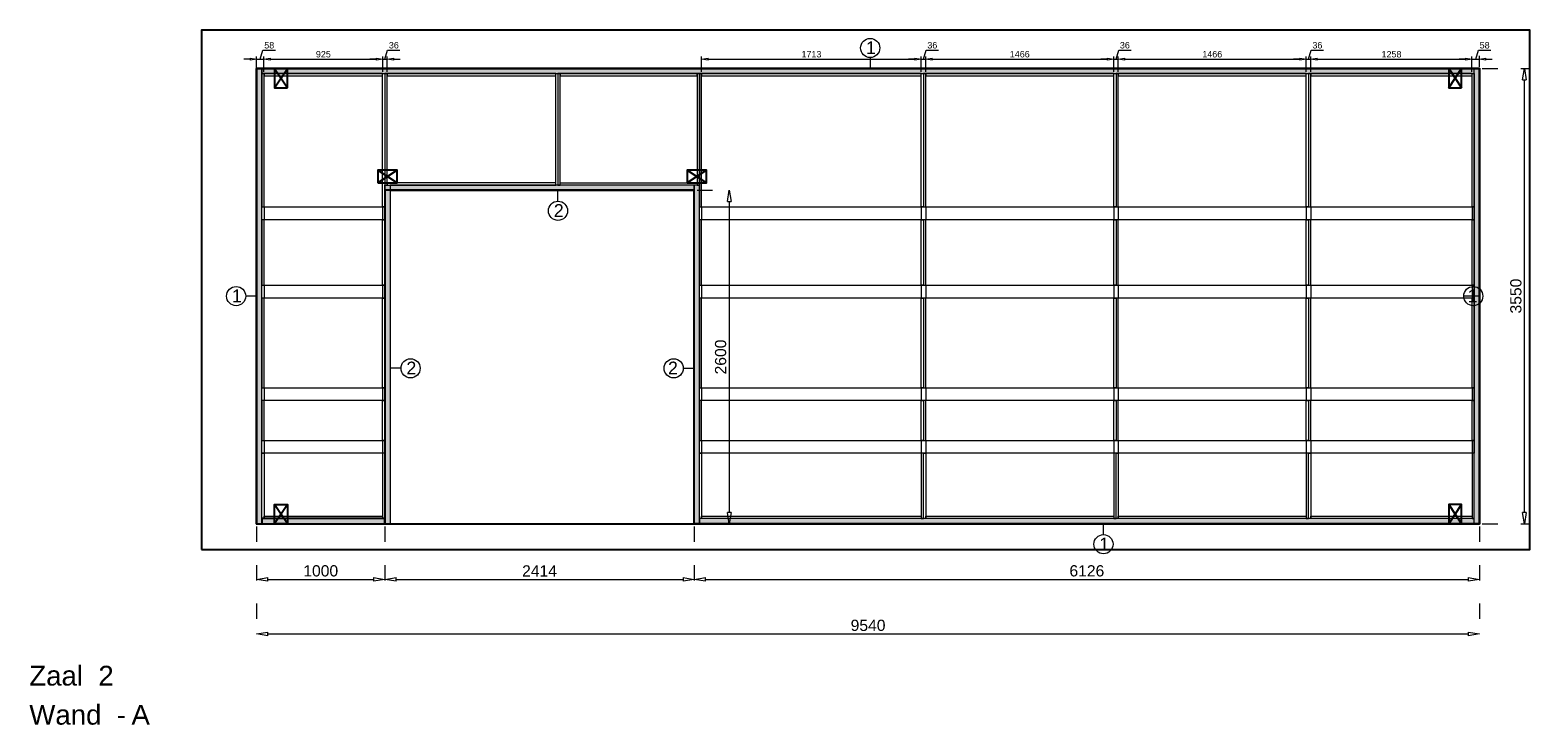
# Model space of a CAD drawing. Header units: millimetres. Extents: x 0 to 331873, y -101826 to 236919.
# Tile 29 of 57: x 103990 to 115692, y 49330 to 54749. Entities that reach past the tile are written whole.
import ezdxf

# ---------------------------------------------------------------- set-up
doc = ezdxf.new("R2010")
doc.units = ezdxf.units.MM
doc.header["$LTSCALE"] = 10
doc.linetypes.add('ACAD_ISO03W100', pattern=[30, 12, -18])
doc.linetypes.add('HIDDEN2', pattern=[0.1875, 0.125, -0.0625])
for name, color, linetype in [('$ dim', 1, 'Continuous'), ('$ symbolen', 8, 'Continuous'), ('40-h', 221, 'Continuous'), ('^ Bwkundig-bestaand', 250, 'Continuous'), ('DIM-DIM', 7, 'Continuous')]:
    doc.layers.add(name, color=color, linetype=linetype)
for name, color, linetype, lineweight in [('25-Staal-B', 150, 'Continuous', 25), ('40x120', 6, 'Continuous', 0), ('^ 0-Hout', 86, 'Continuous', 0), ('^ 0-Staal', 50, 'Continuous', 0), ('^ 0-Staal-txt', 7, 'Continuous', 0), ('s-horizontaal', 122, 'Continuous', 0)]:
    doc.layers.add(name, color=color, linetype=linetype, lineweight=lineweight)
doc.layers.add('omtrekwand', color=3, linetype='Continuous', plot=False)
doc.layers.get('$ dim').off()
doc.styles.add('Arial', font='arial.ttf')
doc.styles.get("Standard").update_dxf_attribs({"font": 'arial.ttf'})
doc.dimstyles.new('dim-08', dxfattribs={"dimscale": 20, "dimtxt": 2.5, "dimasz": 2.5, "dimexe": 1.25, "dimexo": 0.625, "dimtad": 1, "dimdec": 0, "dimtxsty": 'Arial', "dimblk": 'CLOSEDBLANK', "dimcen": 3, "dimclrd": 252, "dimclre": 252, "dimclrt": 7, "dimadec": 0, "dimazin": 0, "dimtfac": 1, "dimtdec": 0, "dimtmove": 0, "dimatfit": 3, "dimldrblk": 'CLOSEDBLANK', "dimfxl": 10, "dimfxlon": 1, "dimlwd": 0, "dimlwe": 0, "dimarcsym": 0})
doc.dimstyles.new('dim-11', dxfattribs={"dimscale": 35, "dimtxt": 2.5, "dimasz": 2.5, "dimexe": 1.25, "dimexo": 0.625, "dimtad": 1, "dimdec": 0, "dimtxsty": 'Arial', "dimblk": 'CLOSEDBLANK', "dimcen": 3, "dimclrd": 252, "dimclre": 252, "dimclrt": 7, "dimadec": 0, "dimazin": 0, "dimtfac": 1, "dimtdec": 0, "dimtmove": 0, "dimatfit": 3, "dimldrblk": 'CLOSEDBLANK', "dimfxl": 1, "dimlwd": 0, "dimlwe": 0, "dimarcsym": 0})

# ---------------------------------------------------------------- blocks, each defined once
blk = doc.blocks.new('_ClosedBlank')
at = {"color": 0, "linetype": 'ByBlock', "lineweight": -2}
for p, q in [((-1, 0.17), (0, 0)), ((-1, 0.17), (-1, -0.17)), ((0, 0), (-1, -0.17))]:
    blk.add_line(p, q, dxfattribs=at)
blk = doc.blocks.new('*D1038')
at = {"layer": 'Defpoints', "color": 0, "transparency": 16777216}
for p in [(134439, -42849), (135439, -42849), (135439, -43283)]:
    blk.add_point(p, dxfattribs=at)
at = {"layer": 'DIM-DIM', "color": 252, "linetype": 'ACAD_ISO03W100', "lineweight": 0, "transparency": 16777216}
for p, q in [((134439, -42871), (134439, -43327)), ((135439, -42871), (135439, -43327))]:
    blk.add_line(p, q, dxfattribs=at)
at = {"layer": 'DIM-DIM', "color": 252, "lineweight": 0, "transparency": 16777216}
blk.add_line((134526, -43283), (135351, -43283), dxfattribs=at)
at = {"layer": 'DIM-DIM', "color": 252, "lineweight": 0, "transparency": 16777216, "xscale": 87.5, "yscale": 87.5, "zscale": 87.5, "rotation": 180}
blk.add_blockref('_ClosedBlank', (134439, -43283), dxfattribs=at)
at = {"layer": 'DIM-DIM', "color": 252, "lineweight": 0, "transparency": 16777216, "xscale": 87.5, "yscale": 87.5, "zscale": 87.5}
blk.add_blockref('_ClosedBlank', (135439, -43283), dxfattribs=at)
at = {"layer": 'DIM-DIM', "color": 7, "transparency": 16777216, "insert": (134939, -43217), "char_height": 87.5, "attachment_point": 5, "style": 'Arial'}
blk.add_mtext('1000', dxfattribs=at)
blk = doc.blocks.new('*D1133')
at = {"layer": 'Defpoints', "color": 0, "transparency": 16777216}
for p in [(135439, -42849), (137853, -42849), (137853, -43283)]:
    blk.add_point(p, dxfattribs=at)
at = {"layer": 'DIM-DIM', "color": 252, "linetype": 'ACAD_ISO03W100', "lineweight": 0, "transparency": 16777216}
for p, q in [((135439, -42871), (135439, -43327)), ((137853, -42871), (137853, -43327))]:
    blk.add_line(p, q, dxfattribs=at)
at = {"layer": 'DIM-DIM', "color": 252, "lineweight": 0, "transparency": 16777216}
blk.add_line((135526, -43283), (137765, -43283), dxfattribs=at)
at = {"layer": 'DIM-DIM', "color": 252, "lineweight": 0, "transparency": 16777216, "xscale": 87.5, "yscale": 87.5, "zscale": 87.5, "rotation": 180}
blk.add_blockref('_ClosedBlank', (135439, -43283), dxfattribs=at)
at = {"layer": 'DIM-DIM', "color": 252, "lineweight": 0, "transparency": 16777216, "xscale": 87.5, "yscale": 87.5, "zscale": 87.5}
blk.add_blockref('_ClosedBlank', (137853, -43283), dxfattribs=at)
at = {"layer": 'DIM-DIM', "color": 7, "transparency": 16777216, "insert": (136646, -43217), "char_height": 87.5, "attachment_point": 5, "style": 'Arial'}
blk.add_mtext('2414', dxfattribs=at)
blk = doc.blocks.new('*D1134')
at = {"layer": 'Defpoints', "color": 0, "transparency": 16777216}
for p in [(137853, -42849), (143979, -42849), (143979, -43283)]:
    blk.add_point(p, dxfattribs=at)
at = {"layer": 'DIM-DIM', "color": 252, "linetype": 'ACAD_ISO03W100', "lineweight": 0, "transparency": 16777216}
for p, q in [((137853, -42871), (137853, -43327)), ((143979, -42871), (143979, -43327))]:
    blk.add_line(p, q, dxfattribs=at)
at = {"layer": 'DIM-DIM', "color": 252, "lineweight": 0, "transparency": 16777216}
blk.add_line((137940, -43283), (143891, -43283), dxfattribs=at)
at = {"layer": 'DIM-DIM', "color": 252, "lineweight": 0, "transparency": 16777216, "xscale": 87.5, "yscale": 87.5, "zscale": 87.5, "rotation": 180}
blk.add_blockref('_ClosedBlank', (137853, -43283), dxfattribs=at)
at = {"layer": 'DIM-DIM', "color": 252, "lineweight": 0, "transparency": 16777216, "xscale": 87.5, "yscale": 87.5, "zscale": 87.5}
blk.add_blockref('_ClosedBlank', (143979, -43283), dxfattribs=at)
at = {"layer": 'DIM-DIM', "color": 7, "transparency": 16777216, "insert": (140916, -43217), "char_height": 87.5, "attachment_point": 5, "style": 'Arial'}
blk.add_mtext('6126', dxfattribs=at)
blk = doc.blocks.new('*D1135')
at = {"layer": 'Defpoints', "color": 0, "transparency": 16777216}
for p in [(143979, -39299), (144329, -39299), (143979, -42849)]:
    blk.add_point(p, dxfattribs=at)
at = {"layer": 'DIM-DIM', "color": 252, "linetype": 'ACAD_ISO03W100', "lineweight": 0, "transparency": 16777216}
for p, q in [((144001, -39299), (144373, -39299)), ((144001, -42849), (144373, -42849))]:
    blk.add_line(p, q, dxfattribs=at)
at = {"layer": 'DIM-DIM', "color": 252, "lineweight": 0, "transparency": 16777216}
blk.add_line((144329, -42762), (144329, -39387), dxfattribs=at)
at = {"layer": 'DIM-DIM', "color": 252, "lineweight": 0, "transparency": 16777216, "xscale": 87.5, "yscale": 87.5, "zscale": 87.5}
for p, rotation in [((144329, -39299), 90), ((144329, -42849), 270)]:
    blk.add_blockref('_ClosedBlank', p, dxfattribs=dict(at, rotation=rotation))
at = {"layer": 'DIM-DIM', "color": 7, "transparency": 16777216, "insert": (144263, -41074), "char_height": 87.5, "attachment_point": 5, "rotation": 90, "style": 'Arial'}
blk.add_mtext('3550', dxfattribs=at)
blk = doc.blocks.new('*D1136')
at = {"layer": 'Defpoints', "color": 0, "transparency": 16777216}
for p in [(134439, -42849), (143979, -42849), (143979, -43709)]:
    blk.add_point(p, dxfattribs=at)
at = {"layer": 'DIM-DIM', "color": 252, "linetype": 'ACAD_ISO03W100', "lineweight": 0, "transparency": 16777216}
for p, q in [((134439, -42871), (134439, -43753)), ((143979, -42871), (143979, -43753))]:
    blk.add_line(p, q, dxfattribs=at)
at = {"layer": 'DIM-DIM', "color": 252, "lineweight": 0, "transparency": 16777216}
blk.add_line((134526, -43709), (143891, -43709), dxfattribs=at)
at = {"layer": 'DIM-DIM', "color": 252, "lineweight": 0, "transparency": 16777216, "xscale": 87.5, "yscale": 87.5, "zscale": 87.5, "rotation": 180}
blk.add_blockref('_ClosedBlank', (134439, -43709), dxfattribs=at)
at = {"layer": 'DIM-DIM', "color": 252, "lineweight": 0, "transparency": 16777216, "xscale": 87.5, "yscale": 87.5, "zscale": 87.5}
blk.add_blockref('_ClosedBlank', (143979, -43709), dxfattribs=at)
at = {"layer": 'DIM-DIM', "color": 7, "transparency": 16777216, "insert": (139209, -43642), "char_height": 87.5, "attachment_point": 5, "style": 'Arial'}
blk.add_mtext('9540', dxfattribs=at)
blk = doc.blocks.new('*D1258')
at = {"layer": 'Defpoints', "color": 0, "transparency": 16777216}
for p in [(137853, -40249), (137853, -42849), (138126, -42849)]:
    blk.add_point(p, dxfattribs=at)
at = {"layer": 'DIM-DIM', "color": 252, "linetype": 'ACAD_ISO03W100', "lineweight": 0, "transparency": 16777216}
for p, q in [((137875, -40249), (138169, -40249)), ((137875, -42849), (138169, -42849))]:
    blk.add_line(p, q, dxfattribs=at)
at = {"layer": 'DIM-DIM', "color": 252, "lineweight": 0, "transparency": 16777216}
blk.add_line((138126, -40337), (138126, -42762), dxfattribs=at)
at = {"layer": 'DIM-DIM', "color": 252, "lineweight": 0, "transparency": 16777216, "xscale": 87.5, "yscale": 87.5, "zscale": 87.5}
for p, rotation in [((138126, -40249), 90), ((138126, -42849), 270)]:
    blk.add_blockref('_ClosedBlank', p, dxfattribs=dict(at, rotation=rotation))
at = {"layer": 'DIM-DIM', "color": 7, "transparency": 16777216, "insert": (138059, -41549), "char_height": 87.5, "attachment_point": 5, "rotation": 90, "style": 'Arial'}
blk.add_mtext('2600', dxfattribs=at)
blk = doc.blocks.new('kabeldoorvoer')
at = {"layer": '$ symbolen'}
blk.add_lwpolyline([(-150, 0), (0, 0), (0, 100), (-150, 100)], close=True, dxfattribs=at)
blk.add_lwpolyline([(-150, 100), (0, 0), (0, 100), (-150, 0)], dxfattribs=at)
blk = doc.blocks.new('staal_02_rechts')
at = {"layer": '^ 0-Staal'}
blk.add_lwpolyline([(82, 0), (0, 0)], dxfattribs=at)
blk.add_circle((157, 0), 74.7, dxfattribs=at)
at = {"layer": '^ 0-Staal', "insert": (124, 52), "char_height": 100, "attachment_point": 1}
blk.add_mtext_dynamic_manual_height_columns('2', width=136.03, gutter_width=12.5, heights=[0], dxfattribs=at)
blk = doc.blocks.new('staal_02_links')
at = {"layer": '^ 0-Staal'}
blk.add_lwpolyline([(-82, 0), (0, 0)], dxfattribs=at)
blk.add_circle((-157, 0), 74.7, dxfattribs=at)
at = {"layer": '^ 0-Staal', "insert": (-124, 52), "char_height": 100, "attachment_point": 3}
blk.add_mtext_dynamic_manual_height_columns('2', width=136.03, gutter_width=12.5, heights=[0], dxfattribs=at)
blk = doc.blocks.new('staal_02_onder')
at = {"layer": '^ 0-Staal'}
blk.add_lwpolyline([(0, -82), (0, 0)], dxfattribs=at)
blk.add_circle((0, -157), 74.7, dxfattribs=at)
at = {"layer": '^ 0-Staal', "insert": (-33, -105), "char_height": 100, "attachment_point": 1}
blk.add_mtext_dynamic_manual_height_columns('2', width=136.03, gutter_width=12.5, heights=[0], dxfattribs=at)
blk = doc.blocks.new('staal_01')
at = {"layer": '^ 0-Staal'}
blk.add_lwpolyline([(0, 82), (0, 0)], dxfattribs=at)
blk.add_circle((0, 157), 74.7, dxfattribs=at)
at = {"layer": '^ 0-Staal', "insert": (-33, 209), "char_height": 100, "attachment_point": 1}
blk.add_mtext_dynamic_manual_height_columns('1', width=136.03, gutter_width=12.5, heights=[0], dxfattribs=at)
blk = doc.blocks.new('staal_01_onder')
at = {"layer": '^ 0-Staal'}
blk.add_lwpolyline([(157857, 52616), (157857, 52699)], dxfattribs=at)
blk.add_circle((157857, 52542), 74.7, dxfattribs=at)
at = {"layer": '^ 0-Staal', "insert": (157824, 52593), "char_height": 100, "attachment_point": 1}
blk.add_mtext_dynamic_manual_height_columns('1', width=136.03, gutter_width=12.5, heights=[0], dxfattribs=at)
blk = doc.blocks.new('*D1400')
at = {"layer": '^ 0-Hout', "color": 252, "linetype": 'ACAD_ISO03W100', "lineweight": 0, "transparency": 16777216}
for p, q in [((105815, 54422), (105815, 54547)), ((106741, 54422), (106741, 54547))]:
    blk.add_line(p, q, dxfattribs=at)
at = {"layer": '^ 0-Hout', "color": 252, "lineweight": 0, "transparency": 16777216}
blk.add_line((105865, 54522), (106691, 54522), dxfattribs=at)
at = {"layer": 'Defpoints', "color": 0, "transparency": 16777216}
for p in [(106741, 54522), (105815, 54409), (106741, 54409)]:
    blk.add_point(p, dxfattribs=at)
at = {"layer": '^ 0-Hout', "color": 252, "lineweight": 0, "transparency": 16777216, "xscale": 50, "yscale": 50, "zscale": 50, "rotation": 180}
blk.add_blockref('_ClosedBlank', (105815, 54522), dxfattribs=at)
at = {"layer": '^ 0-Hout', "color": 252, "lineweight": 0, "transparency": 16777216, "xscale": 50, "yscale": 50, "zscale": 50}
blk.add_blockref('_ClosedBlank', (106741, 54522), dxfattribs=at)
at = {"layer": '^ 0-Hout', "color": 7, "transparency": 16777216, "insert": (106278, 54560), "char_height": 50, "attachment_point": 5, "style": 'Arial'}
blk.add_mtext('925', dxfattribs=at)
blk = doc.blocks.new('*D1401')
at = {"layer": '^ 0-Hout', "color": 252, "linetype": 'ACAD_ISO03W100', "lineweight": 0, "transparency": 16777216}
for p, q in [((106741, 54422), (106741, 54547)), ((106777, 54422), (106777, 54547))]:
    blk.add_line(p, q, dxfattribs=at)
at = {"layer": '^ 0-Hout', "color": 252, "lineweight": 0, "transparency": 16777216}
for p, q in [((106759, 54522), (106779, 54591)), ((106779, 54591), (106876, 54591)), ((106691, 54522), (106641, 54522)), ((106741, 54522), (106777, 54522)), ((106741, 54522), (106777, 54522)), ((106827, 54522), (106877, 54522))]:
    blk.add_line(p, q, dxfattribs=at)
at = {"layer": 'Defpoints', "color": 0, "transparency": 16777216}
for p in [(106777, 54522), (106741, 54409), (106777, 54409)]:
    blk.add_point(p, dxfattribs=at)
at = {"layer": '^ 0-Hout', "color": 252, "lineweight": 0, "transparency": 16777216, "xscale": 50, "yscale": 50, "zscale": 50}
blk.add_blockref('_ClosedBlank', (106741, 54522), dxfattribs=at)
at = {"layer": '^ 0-Hout', "color": 252, "lineweight": 0, "transparency": 16777216, "xscale": 50, "yscale": 50, "zscale": 50, "rotation": 180}
blk.add_blockref('_ClosedBlank', (106777, 54522), dxfattribs=at)
at = {"layer": '^ 0-Hout', "color": 7, "transparency": 16777216, "insert": (106828, 54630), "char_height": 50, "attachment_point": 5, "style": 'Arial'}
blk.add_mtext('36', dxfattribs=at)
blk = doc.blocks.new('*D1402')
at = {"layer": '^ 0-Hout', "color": 252, "linetype": 'ACAD_ISO03W100', "lineweight": 0, "transparency": 16777216}
for p, q in [((112444, 54422), (112444, 54547)), ((112480, 54422), (112480, 54547))]:
    blk.add_line(p, q, dxfattribs=at)
at = {"layer": '^ 0-Hout', "color": 252, "lineweight": 0, "transparency": 16777216}
for p, q in [((112462, 54522), (112483, 54591)), ((112483, 54591), (112579, 54591)), ((112394, 54522), (112344, 54522)), ((112444, 54522), (112480, 54522)), ((112444, 54522), (112480, 54522)), ((112530, 54522), (112580, 54522))]:
    blk.add_line(p, q, dxfattribs=at)
at = {"layer": 'Defpoints', "color": 0, "transparency": 16777216}
for p in [(112480, 54522), (112444, 54409), (112480, 54409)]:
    blk.add_point(p, dxfattribs=at)
at = {"layer": '^ 0-Hout', "color": 252, "lineweight": 0, "transparency": 16777216, "xscale": 50, "yscale": 50, "zscale": 50}
blk.add_blockref('_ClosedBlank', (112444, 54522), dxfattribs=at)
at = {"layer": '^ 0-Hout', "color": 252, "lineweight": 0, "transparency": 16777216, "xscale": 50, "yscale": 50, "zscale": 50, "rotation": 180}
blk.add_blockref('_ClosedBlank', (112480, 54522), dxfattribs=at)
at = {"layer": '^ 0-Hout', "color": 7, "transparency": 16777216, "insert": (112531, 54630), "char_height": 50, "attachment_point": 5, "style": 'Arial'}
blk.add_mtext('36', dxfattribs=at)
blk = doc.blocks.new('*D1403')
at = {"layer": '^ 0-Hout', "color": 252, "linetype": 'ACAD_ISO03W100', "lineweight": 0, "transparency": 16777216}
for p, q in [((113982, 54422), (113982, 54547)), ((115239, 54422), (115239, 54547))]:
    blk.add_line(p, q, dxfattribs=at)
at = {"layer": '^ 0-Hout', "color": 252, "lineweight": 0, "transparency": 16777216}
blk.add_line((114032, 54522), (115189, 54522), dxfattribs=at)
at = {"layer": 'Defpoints', "color": 0, "transparency": 16777216}
for p in [(115239, 54522), (113982, 54409), (115239, 54409)]:
    blk.add_point(p, dxfattribs=at)
at = {"layer": '^ 0-Hout', "color": 252, "lineweight": 0, "transparency": 16777216, "xscale": 50, "yscale": 50, "zscale": 50, "rotation": 180}
blk.add_blockref('_ClosedBlank', (113982, 54522), dxfattribs=at)
at = {"layer": '^ 0-Hout', "color": 252, "lineweight": 0, "transparency": 16777216, "xscale": 50, "yscale": 50, "zscale": 50}
blk.add_blockref('_ClosedBlank', (115239, 54522), dxfattribs=at)
at = {"layer": '^ 0-Hout', "color": 7, "transparency": 16777216, "insert": (114611, 54560), "char_height": 50, "attachment_point": 5, "style": 'Arial'}
blk.add_mtext('1258', dxfattribs=at)
blk = doc.blocks.new('*D1410')
at = {"layer": '^ 0-Hout', "color": 252, "linetype": 'ACAD_ISO03W100', "lineweight": 0, "transparency": 16777216}
for p, q in [((115239, 54422), (115239, 54547)), ((115297, 54462), (115297, 54547))]:
    blk.add_line(p, q, dxfattribs=at)
at = {"layer": '^ 0-Hout', "color": 252, "lineweight": 0, "transparency": 16777216}
for p, q in [((115268, 54522), (115289, 54591)), ((115289, 54591), (115386, 54591)), ((115189, 54522), (115139, 54522)), ((115239, 54522), (115297, 54522)), ((115239, 54522), (115297, 54522)), ((115347, 54522), (115397, 54522))]:
    blk.add_line(p, q, dxfattribs=at)
at = {"layer": 'Defpoints', "color": 0, "transparency": 16777216}
for p in [(115297, 54522), (115297, 54449), (115239, 54409)]:
    blk.add_point(p, dxfattribs=at)
at = {"layer": '^ 0-Hout', "color": 252, "lineweight": 0, "transparency": 16777216, "xscale": 50, "yscale": 50, "zscale": 50}
blk.add_blockref('_ClosedBlank', (115239, 54522), dxfattribs=at)
at = {"layer": '^ 0-Hout', "color": 252, "lineweight": 0, "transparency": 16777216, "xscale": 50, "yscale": 50, "zscale": 50, "rotation": 180}
blk.add_blockref('_ClosedBlank', (115297, 54522), dxfattribs=at)
at = {"layer": '^ 0-Hout', "color": 7, "transparency": 16777216, "insert": (115338, 54630), "char_height": 50, "attachment_point": 5, "style": 'Arial'}
blk.add_mtext('58', dxfattribs=at)
blk = doc.blocks.new('*D1404')
at = {"layer": '^ 0-Hout', "color": 252, "linetype": 'ACAD_ISO03W100', "lineweight": 0, "transparency": 16777216}
for p, q in [((105757, 54422), (105757, 54547)), ((105815, 54422), (105815, 54547))]:
    blk.add_line(p, q, dxfattribs=at)
at = {"layer": '^ 0-Hout', "color": 252, "lineweight": 0, "transparency": 16777216}
for p, q in [((105786, 54522), (105807, 54591)), ((105807, 54591), (105904, 54591)), ((105707, 54522), (105657, 54522)), ((105757, 54522), (105815, 54522)), ((105757, 54522), (105815, 54522)), ((105865, 54522), (105915, 54522))]:
    blk.add_line(p, q, dxfattribs=at)
at = {"layer": 'Defpoints', "color": 0, "transparency": 16777216}
for p in [(105815, 54522), (105757, 54409), (105815, 54409)]:
    blk.add_point(p, dxfattribs=at)
at = {"layer": '^ 0-Hout', "color": 252, "lineweight": 0, "transparency": 16777216, "xscale": 50, "yscale": 50, "zscale": 50}
blk.add_blockref('_ClosedBlank', (105757, 54522), dxfattribs=at)
at = {"layer": '^ 0-Hout', "color": 252, "lineweight": 0, "transparency": 16777216, "xscale": 50, "yscale": 50, "zscale": 50, "rotation": 180}
blk.add_blockref('_ClosedBlank', (105815, 54522), dxfattribs=at)
at = {"layer": '^ 0-Hout', "color": 7, "transparency": 16777216, "insert": (105856, 54630), "char_height": 50, "attachment_point": 5, "style": 'Arial'}
blk.add_mtext('58', dxfattribs=at)
blk = doc.blocks.new('*D1405')
at = {"layer": '^ 0-Hout', "color": 252, "linetype": 'ACAD_ISO03W100', "lineweight": 0, "transparency": 16777216}
for p, q in [((113946, 54422), (113946, 54547)), ((113982, 54422), (113982, 54547))]:
    blk.add_line(p, q, dxfattribs=at)
at = {"layer": '^ 0-Hout', "color": 252, "lineweight": 0, "transparency": 16777216}
for p, q in [((113964, 54522), (113984, 54591)), ((113984, 54591), (114081, 54591)), ((113896, 54522), (113846, 54522)), ((113946, 54522), (113982, 54522)), ((113946, 54522), (113982, 54522)), ((114032, 54522), (114082, 54522))]:
    blk.add_line(p, q, dxfattribs=at)
at = {"layer": 'Defpoints', "color": 0, "transparency": 16777216}
for p in [(113982, 54522), (113946, 54409), (113982, 54409)]:
    blk.add_point(p, dxfattribs=at)
at = {"layer": '^ 0-Hout', "color": 252, "lineweight": 0, "transparency": 16777216, "xscale": 50, "yscale": 50, "zscale": 50}
blk.add_blockref('_ClosedBlank', (113946, 54522), dxfattribs=at)
at = {"layer": '^ 0-Hout', "color": 252, "lineweight": 0, "transparency": 16777216, "xscale": 50, "yscale": 50, "zscale": 50, "rotation": 180}
blk.add_blockref('_ClosedBlank', (113982, 54522), dxfattribs=at)
at = {"layer": '^ 0-Hout', "color": 7, "transparency": 16777216, "insert": (114033, 54630), "char_height": 50, "attachment_point": 5, "style": 'Arial'}
blk.add_mtext('36', dxfattribs=at)
blk = doc.blocks.new('*D1406')
at = {"layer": '^ 0-Hout', "color": 252, "linetype": 'ACAD_ISO03W100', "lineweight": 0, "transparency": 16777216}
for p, q in [((112480, 54422), (112480, 54547)), ((113946, 54422), (113946, 54547))]:
    blk.add_line(p, q, dxfattribs=at)
at = {"layer": '^ 0-Hout', "color": 252, "lineweight": 0, "transparency": 16777216}
blk.add_line((112530, 54522), (113896, 54522), dxfattribs=at)
at = {"layer": 'Defpoints', "color": 0, "transparency": 16777216}
for p in [(113946, 54522), (112480, 54409), (113946, 54409)]:
    blk.add_point(p, dxfattribs=at)
at = {"layer": '^ 0-Hout', "color": 252, "lineweight": 0, "transparency": 16777216, "xscale": 50, "yscale": 50, "zscale": 50, "rotation": 180}
blk.add_blockref('_ClosedBlank', (112480, 54522), dxfattribs=at)
at = {"layer": '^ 0-Hout', "color": 252, "lineweight": 0, "transparency": 16777216, "xscale": 50, "yscale": 50, "zscale": 50}
blk.add_blockref('_ClosedBlank', (113946, 54522), dxfattribs=at)
at = {"layer": '^ 0-Hout', "color": 7, "transparency": 16777216, "insert": (113213, 54560), "char_height": 50, "attachment_point": 5, "style": 'Arial'}
blk.add_mtext('1466', dxfattribs=at)
blk = doc.blocks.new('stijl')
at = {"layer": '^ 0-Hout'}
for points in [[(0, -1040), (-18, -1040), (-18, 0), (0, 0)], [(0, -1040), (18, -1040), (18, 0), (0, 0)], [(0, -1650), (-18, -1650), (-18, -1140), (0, -1140)], [(0, -1650), (18, -1650), (18, -1140), (0, -1140)], [(0, -2450), (-18, -2450), (-18, -1750), (0, -1750)], [(0, -2450), (18, -2450), (18, -1750), (0, -1750)], [(0, -2860), (-18, -2860), (-18, -2550), (0, -2550)], [(0, -2860), (18, -2860), (18, -2550), (0, -2550)], [(0, -2960), (-18, -2960), (-18, -3470), (0, -3470)], [(0, -2960), (18, -2960), (18, -3470), (0, -3470)]]:
    blk.add_lwpolyline(points, close=True, dxfattribs=at)
at = {"layer": '^ 0-Hout', "linetype": 'HIDDEN2'}
for points in [[(-18, -1040), (-18, -1140)], [(18, -1040), (18, -1140)], [(-18, -1650), (-18, -1750)], [(18, -1650), (18, -1750)], [(-18, -2450), (-18, -2550)], [(18, -2450), (18, -2550)], [(-18, -2860), (-18, -2960)], [(18, -2860), (18, -2960)]]:
    blk.add_lwpolyline(points, dxfattribs=at)
blk = doc.blocks.new('*D1407')
at = {"layer": '^ 0-Hout', "color": 252, "linetype": 'ACAD_ISO03W100', "lineweight": 0, "transparency": 16777216}
for p, q in [((110978, 54422), (110978, 54547)), ((112444, 54422), (112444, 54547))]:
    blk.add_line(p, q, dxfattribs=at)
at = {"layer": '^ 0-Hout', "color": 252, "lineweight": 0, "transparency": 16777216}
blk.add_line((111028, 54522), (112394, 54522), dxfattribs=at)
at = {"layer": 'Defpoints', "color": 0, "transparency": 16777216}
for p in [(112444, 54522), (110978, 54409), (112444, 54409)]:
    blk.add_point(p, dxfattribs=at)
at = {"layer": '^ 0-Hout', "color": 252, "lineweight": 0, "transparency": 16777216, "xscale": 50, "yscale": 50, "zscale": 50, "rotation": 180}
blk.add_blockref('_ClosedBlank', (110978, 54522), dxfattribs=at)
at = {"layer": '^ 0-Hout', "color": 252, "lineweight": 0, "transparency": 16777216, "xscale": 50, "yscale": 50, "zscale": 50}
blk.add_blockref('_ClosedBlank', (112444, 54522), dxfattribs=at)
at = {"layer": '^ 0-Hout', "color": 7, "transparency": 16777216, "insert": (111711, 54560), "char_height": 50, "attachment_point": 5, "style": 'Arial'}
blk.add_mtext('1466', dxfattribs=at)
blk = doc.blocks.new('*D1408')
at = {"layer": '^ 0-Hout', "color": 252, "linetype": 'ACAD_ISO03W100', "lineweight": 0, "transparency": 16777216}
for p, q in [((110942, 54422), (110942, 54547)), ((110978, 54422), (110978, 54547))]:
    blk.add_line(p, q, dxfattribs=at)
at = {"layer": '^ 0-Hout', "color": 252, "lineweight": 0, "transparency": 16777216}
for p, q in [((110960, 54522), (110981, 54591)), ((110981, 54591), (111078, 54591)), ((110892, 54522), (110842, 54522)), ((110942, 54522), (110978, 54522)), ((110942, 54522), (110978, 54522)), ((111028, 54522), (111078, 54522))]:
    blk.add_line(p, q, dxfattribs=at)
at = {"layer": 'Defpoints', "color": 0, "transparency": 16777216}
for p in [(110978, 54522), (110942, 54409), (110978, 54409)]:
    blk.add_point(p, dxfattribs=at)
at = {"layer": '^ 0-Hout', "color": 252, "lineweight": 0, "transparency": 16777216, "xscale": 50, "yscale": 50, "zscale": 50}
blk.add_blockref('_ClosedBlank', (110942, 54522), dxfattribs=at)
at = {"layer": '^ 0-Hout', "color": 252, "lineweight": 0, "transparency": 16777216, "xscale": 50, "yscale": 50, "zscale": 50, "rotation": 180}
blk.add_blockref('_ClosedBlank', (110978, 54522), dxfattribs=at)
at = {"layer": '^ 0-Hout', "color": 7, "transparency": 16777216, "insert": (111029, 54630), "char_height": 50, "attachment_point": 5, "style": 'Arial'}
blk.add_mtext('36', dxfattribs=at)
blk = doc.blocks.new('*D1409')
at = {"layer": '^ 0-Hout', "color": 252, "linetype": 'ACAD_ISO03W100', "lineweight": 0, "transparency": 16777216}
for p, q in [((109229, 54422), (109229, 54547)), ((110942, 54422), (110942, 54547))]:
    blk.add_line(p, q, dxfattribs=at)
at = {"layer": '^ 0-Hout', "color": 252, "lineweight": 0, "transparency": 16777216}
blk.add_line((109279, 54522), (110892, 54522), dxfattribs=at)
at = {"layer": 'Defpoints', "color": 0, "transparency": 16777216}
for p in [(110942, 54522), (109229, 54409), (110942, 54409)]:
    blk.add_point(p, dxfattribs=at)
at = {"layer": '^ 0-Hout', "color": 252, "lineweight": 0, "transparency": 16777216, "xscale": 50, "yscale": 50, "zscale": 50, "rotation": 180}
blk.add_blockref('_ClosedBlank', (109229, 54522), dxfattribs=at)
at = {"layer": '^ 0-Hout', "color": 252, "lineweight": 0, "transparency": 16777216, "xscale": 50, "yscale": 50, "zscale": 50}
blk.add_blockref('_ClosedBlank', (110942, 54522), dxfattribs=at)
at = {"layer": '^ 0-Hout', "color": 7, "transparency": 16777216, "insert": (110086, 54560), "char_height": 50, "attachment_point": 5, "style": 'Arial'}
blk.add_mtext('1713', dxfattribs=at)
blk = doc.blocks.new('2a')
at = {"layer": '25-Staal-B'}
blk.add_lwpolyline([(134438.7, -42849.1), (134438.7, -39299.1), (143978.7, -39299.1), (143978.7, -42849.1), (137852.7, -42849.1), (137852.7, -40249.1), (135438.7, -40249.1), (135438.7, -42849.1)], dxfattribs=at)
at = {"layer": '^ 0-Staal-txt', "lineweight": 0, "style": 'Arial'}
for s, height, p in [('Zaal  2', 154.21, (132665.4, -44111.1)), ('Wand  - ', 154.21, (132665.4, -44415.9)), ('A', 154.2, (133462.5, -44415.9))]:
    blk.add_text(s, height=height, dxfattribs=at).set_placement(p)
at = {"layer": 'DIM-DIM'}
for base, p1, p2, picture, middle in [((144329.3, -39299.1), (143978.7, -42849.1), (143978.7, -39299.1), '*D1135', (144262.7, -41074.1)), ((138125.7, -42849.1), (137852.7, -40249.1), (137852.7, -42849.1), '*D1258', (138059.2, -41549.1))]:
    dim = blk.add_linear_dim(base=base, p1=p1, p2=p2, angle=90, dimstyle='dim-11', dxfattribs=at)
    dim.commit()
    dim.dimension.update_dxf_attribs({"geometry": picture, "text_midpoint": middle})
for base, p1, p2, picture, middle in [((135438.7, -43283.3), (134438.7, -42849.1), (135438.7, -42849.1), '*D1038', (134938.7, -43216.7)), ((143978.7, -43708.8), (134438.7, -42849.1), (143978.7, -42849.1), '*D1136', (139208.7, -43642.3)), ((137852.7, -43283.3), (135438.7, -42849.1), (137852.7, -42849.1), '*D1133', (136645.7, -43217.5)), ((143978.7, -43283.3), (137852.7, -42849.1), (143978.7, -42849.1), '*D1134', (140915.7, -43216.7))]:
    dim = blk.add_linear_dim(base=base, p1=p1, p2=p2, dimstyle='dim-11', dxfattribs=at)
    dim.commit()
    dim.dimension.update_dxf_attribs({"geometry": picture, "text_midpoint": middle})

msp = doc.modelspace()

# ---------------------------------------------------------------- hatches: boundary and pattern name
at = {"layer": '40-h'}
h = msp.add_hatch(dxfattribs=at)
h.set_pattern_fill('DOTS', color=256)
h.set_pattern_definition([(0, (-22734.9983, 17317.5294), (0.79375, 1.5875), [0, -1.5875])])
h.paths.add_polyline_path([(115257.37, 50899.24), (115257.37, 50939.24), (109211.37, 50939.24), (109211.37, 50899.24)])
h.paths.add_polyline_path([(109171.37, 50899.24), (109211.37, 50899.24), (109211.37, 53539.24), (109171.37, 53539.24)])
h.paths.add_polyline_path([(109171.37, 53539.24), (106798.71, 53539.24), (106798.71, 53499.24), (109171.37, 53499.24)])
h.paths.add_polyline_path([(106798.71, 50899.24), (106758.71, 50899.24), (106758.71, 53539.24), (106798.71, 53539.24)])
h.paths.add_polyline_path([(105757.37, 50899.24), (105797.37, 50899.24), (105797.37, 54449.24), (105757.37, 54449.24)])
h.paths.add_polyline_path([(115257.37, 54409.24), (115257.37, 54449.24), (105797.37, 54449.24), (105797.37, 54409.24)])
h.paths.add_polyline_path([(115297.37, 50899.24), (115257.37, 50899.24), (115257.37, 54449.24), (115297.37, 54449.24)])
h = msp.add_hatch(dxfattribs=at)
h.set_pattern_fill('DOTS', color=256)
h.set_pattern_definition([(0, (-42734.9983, 17317.5294), (0.79375, 1.5875), [0, -1.5875])])
h.paths.add_polyline_path([(106758.71, 50939.24), (105797.37, 50939.24), (105797.37, 50899.24), (106758.71, 50899.24)])

# ---------------------------------------------------------------- linework, layer by layer
msp.add_lwpolyline([(106758.71, 50939.24), (105797.37, 50939.24), (105797.37, 50899.24), (106758.71, 50899.24)], close=True, dxfattribs=at)
at = {"layer": '40x120'}
for points in [[(105757.37, 50899.24), (105797.37, 50899.24), (105797.37, 54449.24), (105757.37, 54449.24)], [(105757.37, 50899.24), (105797.37, 50899.24), (105797.37, 54449.24), (105757.37, 54449.24)], [(105757.37, 50899.24), (105797.37, 50899.24), (105797.37, 54449.24), (105757.37, 54449.24)], [(105757.37, 50899.24), (105797.37, 50899.24), (105797.37, 54449.24), (105757.37, 54449.24)], [(115257.37, 54409.24), (115257.37, 54449.24), (105797.37, 54449.24), (105797.37, 54409.24)], [(115257.37, 54409.24), (115257.37, 54449.24), (105797.37, 54449.24), (105797.37, 54409.24)], [(115297.37, 50899.24), (115257.37, 50899.24), (115257.37, 54449.24), (115297.37, 54449.24)], [(115297.37, 50899.24), (115257.37, 50899.24), (115257.37, 54449.24), (115297.37, 54449.24)], [(115297.37, 50899.24), (115257.37, 50899.24), (115257.37, 54449.24), (115297.37, 54449.24)], [(115297.37, 50899.24), (115257.37, 50899.24), (115257.37, 54449.24), (115297.37, 54449.24)], [(106798.71, 50899.24), (106758.71, 50899.24), (106758.71, 53539.24), (106798.71, 53539.24)], [(106798.71, 50899.24), (106758.71, 50899.24), (106758.71, 53539.24), (106798.71, 53539.24)], [(106798.71, 50899.24), (106758.71, 50899.24), (106758.71, 53539.24), (106798.71, 53539.24)], [(106798.71, 50899.24), (106758.71, 50899.24), (106758.71, 53539.24), (106798.71, 53539.24)], [(109171.37, 53539.24), (106798.71, 53539.24), (106798.71, 53499.24), (109171.37, 53499.24)], [(109171.37, 53539.24), (106798.71, 53539.24), (106798.71, 53499.24), (109171.37, 53499.24)], [(109171.37, 50899.24), (109211.37, 50899.24), (109211.37, 53539.24), (109171.37, 53539.24)], [(109171.37, 50899.24), (109211.37, 50899.24), (109211.37, 53539.24), (109171.37, 53539.24)], [(115257.37, 50899.24), (115257.37, 50939.24), (109211.37, 50939.24), (109211.37, 50899.24)], [(115257.37, 50899.24), (115257.37, 50939.24), (109211.37, 50939.24), (109211.37, 50899.24)]]:
    msp.add_lwpolyline(points, close=True, dxfattribs=at)
at = {"layer": '^ 0-Hout'}
for points in [[(105797.37, 53369.24), (105815.37, 53369.24), (105815.37, 54409.24), (105797.37, 54409.24)], [(106740.71, 54391.24), (106740.71, 54409.24), (105815.37, 54409.24), (105815.37, 54391.24)], [(106758.71, 53369.24), (106740.71, 53369.24), (106740.71, 54409.24), (106758.71, 54409.24)], [(106758.71, 53539.24), (106776.71, 53539.24), (106776.71, 54409.24), (106758.71, 54409.24)], [(108090.71, 54391.24), (108090.71, 54409.24), (106776.71, 54409.24), (106776.71, 54391.24)], [(108108.71, 53539.24), (108090.71, 53539.24), (108090.71, 54409.24), (108108.71, 54409.24)], [(108108.71, 53539.24), (108126.71, 53539.24), (108126.71, 54409.24), (108108.71, 54409.24)], [(109193.37, 54391.24), (109193.37, 54409.24), (108126.71, 54409.24), (108126.71, 54391.24)], [(109211.37, 54409.24), (109193.37, 54409.24), (109193.37, 53539.24), (109211.37, 53539.24)], [(109211.37, 53369.24), (109229.37, 53369.24), (109229.37, 54409.24), (109211.37, 54409.24)], [(110942.37, 54391.24), (110942.37, 54409.24), (109229.37, 54409.24), (109229.37, 54391.24)], [(112444.04, 54391.24), (112444.04, 54409.24), (110978.37, 54409.24), (110978.37, 54391.24)], [(113945.71, 54391.24), (113945.71, 54409.24), (112480.04, 54409.24), (112480.04, 54391.24)], [(115239.37, 54391.24), (115239.37, 54409.24), (113981.71, 54409.24), (113981.71, 54391.24)], [(115257.37, 53369.24), (115239.37, 53369.24), (115239.37, 54409.24), (115257.37, 54409.24)], [(108090.71, 53539.24), (108090.71, 53557.24), (106776.71, 53557.24), (106776.71, 53539.24)], [(109193.37, 53557.24), (109193.37, 53539.24), (108126.71, 53539.24), (108126.71, 53557.24)], [(105797.37, 52759.24), (105815.37, 52759.24), (105815.37, 53269.24), (105797.37, 53269.24)], [(106758.71, 52759.24), (106740.71, 52759.24), (106740.71, 53269.24), (106758.71, 53269.24)], [(109211.37, 52759.24), (109229.37, 52759.24), (109229.37, 53269.24), (109211.37, 53269.24)], [(115257.37, 52759.24), (115239.37, 52759.24), (115239.37, 53269.24), (115257.37, 53269.24)], [(105797.37, 51959.24), (105815.37, 51959.24), (105815.37, 52659.24), (105797.37, 52659.24)], [(106758.71, 51959.24), (106740.71, 51959.24), (106740.71, 52659.24), (106758.71, 52659.24)], [(109211.37, 51959.24), (109229.37, 51959.24), (109229.37, 52659.24), (109211.37, 52659.24)], [(115257.37, 51959.24), (115239.37, 51959.24), (115239.37, 52659.24), (115257.37, 52659.24)], [(105797.37, 51549.24), (105815.37, 51549.24), (105815.37, 51859.24), (105797.37, 51859.24)], [(106758.71, 51549.24), (106740.71, 51549.24), (106740.71, 51859.24), (106758.71, 51859.24)], [(109211.37, 51549.24), (109229.37, 51549.24), (109229.37, 51859.24), (109211.37, 51859.24)], [(115257.37, 51549.24), (115239.37, 51549.24), (115239.37, 51859.24), (115257.37, 51859.24)], [(105797.37, 51449.24), (105815.37, 51449.24), (105815.37, 50939.24), (105797.37, 50939.24)], [(106758.71, 51449.24), (106740.71, 51449.24), (106740.71, 50939.24), (106758.71, 50939.24)], [(109211.37, 51449.24), (109229.37, 51449.24), (109229.37, 50939.24), (109211.37, 50939.24)], [(115257.37, 51449.24), (115239.37, 51449.24), (115239.37, 50939.24), (115257.37, 50939.24)], [(106740.71, 50957.24), (106740.71, 50939.24), (105815.37, 50939.24), (105815.37, 50957.24)], [(110942.37, 50957.24), (110942.37, 50939.24), (109229.37, 50939.24), (109229.37, 50957.24)], [(112444.04, 50957.24), (112444.04, 50939.24), (110978.37, 50939.24), (110978.37, 50957.24)], [(113945.71, 50957.24), (113945.71, 50939.24), (112480.04, 50939.24), (112480.04, 50957.24)], [(115239.37, 50957.24), (115239.37, 50939.24), (113981.71, 50939.24), (113981.71, 50957.24)]]:
    msp.add_lwpolyline(points, close=True, dxfattribs=at)
at = {"layer": '^ 0-Hout', "linetype": 'HIDDEN2'}
for points in [[(105815.37, 53369.24), (105815.37, 53269.24)], [(106740.71, 53369.24), (106740.71, 53269.24)], [(109229.37, 53369.24), (109229.37, 53269.24)], [(115239.37, 53369.24), (115239.37, 53269.24)], [(105815.37, 52759.24), (105815.37, 52659.24)], [(106740.71, 52759.24), (106740.71, 52659.24)], [(109229.37, 52759.24), (109229.37, 52659.24)], [(115239.37, 52759.24), (115239.37, 52659.24)], [(105815.37, 51959.24), (105815.37, 51859.24)], [(106740.71, 51959.24), (106740.71, 51859.24)], [(109229.37, 51959.24), (109229.37, 51859.24)], [(115239.37, 51959.24), (115239.37, 51859.24)], [(105815.37, 51549.24), (105815.37, 51449.24)], [(106740.71, 51549.24), (106740.71, 51449.24)], [(109229.37, 51549.24), (109229.37, 51449.24)], [(115239.37, 51549.24), (115239.37, 51449.24)]]:
    msp.add_lwpolyline(points, dxfattribs=at)
at = {"layer": '^ 0-Staal'}
for points in [[(105754.37, 50896.24), (105757.37, 50896.24), (105757.37, 54452.24), (105754.37, 54452.24)], [(105757.37, 54452.24), (115297.37, 54452.24), (115297.37, 54449.24), (105757.37, 54449.24)], [(115300.37, 50896.24), (115297.37, 50896.24), (115297.37, 54452.24), (115300.37, 54452.24)], [(106798.71, 53499.24), (109171.37, 53499.24), (109171.37, 53496.24), (106798.71, 53496.24)], [(106798.71, 50896.24), (106801.71, 50896.24), (106801.71, 53496.24), (106798.71, 53496.24)], [(109171.37, 50896.24), (109168.37, 50896.24), (109168.37, 53496.24), (109171.37, 53496.24)], [(105757.37, 50899.24), (106798.71, 50899.24), (106798.71, 50896.24), (105757.37, 50896.24)], [(115297.37, 50899.24), (109171.37, 50899.24), (109171.37, 50896.24), (115297.37, 50896.24)]]:
    msp.add_lwpolyline(points, close=True, dxfattribs=at)
for points in [[(105754.37, 52674.24), (105672.14, 52674.24)], [(115300.37, 52674.24), (115174.6, 52674.24)]]:
    msp.add_lwpolyline(points, dxfattribs=at)
for centre in [(105597.49, 52674.24), (115249.26, 52674.24)]:
    msp.add_circle(centre, 74.65, dxfattribs=at)
at = {"layer": '^ Bwkundig-bestaand', "color": 253}
msp.add_lwpolyline([(105328.37, 50699.24), (115690.37, 50699.24), (115690.37, 54749.24), (105328.37, 54749.24)], close=True, dxfattribs=at)
at = {"layer": 'omtrekwand'}
msp.add_lwpolyline([(105757.37, 50899.24), (115297.37, 50899.24), (115297.37, 54449.24), (105757.37, 54449.24)], close=True, dxfattribs=at)
at = {"layer": 's-horizontaal'}
for points in [[(105797.37, 53369.24), (106758.71, 53369.24), (106758.71, 53269.24), (105797.37, 53269.24)], [(109211.37, 53369.24), (115257.37, 53369.24), (115257.37, 53269.24), (109211.37, 53269.24)], [(105797.37, 52759.24), (106758.71, 52759.24), (106758.71, 52659.24), (105797.37, 52659.24)], [(109211.37, 52759.24), (115257.37, 52759.24), (115257.37, 52659.24), (109211.37, 52659.24)], [(105797.37, 51959.24), (106758.71, 51959.24), (106758.71, 51859.24), (105797.37, 51859.24)], [(109211.37, 51959.24), (115257.37, 51959.24), (115257.37, 51859.24), (109211.37, 51859.24)], [(105797.37, 51549.24), (106758.71, 51549.24), (106758.71, 51449.24), (105797.37, 51449.24)], [(109211.37, 51549.24), (115257.37, 51549.24), (115257.37, 51449.24), (109211.37, 51449.24)]]:
    msp.add_lwpolyline(points, close=True, dxfattribs=at)

# ---------------------------------------------------------------- block references
at = {"layer": '$ dim'}
for p in [(110960.37, 54409.24), (112462.04, 54409.24), (113963.71, 54409.24)]:
    msp.add_blockref('stijl', p, dxfattribs=at)
at = {"layer": '$ symbolen'}
for p, rotation in [((105997.37, 54449.24), 90), ((115157.37, 54449.24), 90.00000000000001), ((115157.37, 51049.24), 90.00000000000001)]:
    msp.add_blockref('kabeldoorvoer', p, dxfattribs=dict(at, rotation=rotation))
for p in [(106853.71, 53557.24), (109266.37, 53557.24)]:
    msp.add_blockref('kabeldoorvoer', p, dxfattribs=at)
at = {"layer": '$ symbolen', "xscale": -1, "rotation": 270}
msp.add_blockref('kabeldoorvoer', (105897.37, 51049.24), dxfattribs=at)
at = {"layer": '^ 0-Staal'}
for name, p in [('staal_01', (110544.33, 54452.24)), ('staal_02_onder', (108108.71, 53496.24)), ('staal_02_rechts', (106801.71, 52111.24)), ('staal_02_links', (109168.37, 52111.24)), ('staal_01_onder', (-45492.97, -1802.27))]:
    msp.add_blockref(name, p, dxfattribs=at)
at = {"layer": 'DIM-DIM'}
msp.add_blockref('2a', (-28681.31, 93748.33), dxfattribs=at)

# ---------------------------------------------------------------- texts
at = {"layer": '^ 0-Staal', "char_height": 100}
for insert, attachment_point in [((105564.36, 52726.06), 1), ((115282.39, 52726.06), 3)]:
    msp.add_mtext_dynamic_manual_height_columns('1', width=136.0341, gutter_width=12.5, heights=[0], dxfattribs=dict(at, insert=insert, attachment_point=attachment_point))

# ---------------------------------------------------------------- dimensions: what is measured, and where the dimension line sits
at = {"layer": '^ 0-Hout'}
for base, p1, p2, picture, middle in [((105815.37, 54522.2), (105757.37, 54409.24), (105815.37, 54409.24), '*D1404', (105819.66, 54629.5)), ((106776.71, 54522.2), (106740.71, 54409.24), (106776.71, 54409.24), '*D1401', (106792, 54629.54)), ((110978.37, 54522.2), (110942.37, 54409.24), (110978.37, 54409.24), '*D1408', (110993.66, 54629.54)), ((112480.04, 54522.2), (112444.04, 54409.24), (112480.04, 54409.24), '*D1402', (112495.33, 54629.54)), ((113981.71, 54522.2), (113945.71, 54409.24), (113981.71, 54409.24), '*D1405', (113997, 54629.54)), ((115297.37, 54522.2), (115239.37, 54409.24), (115297.37, 54449.24), '*D1410', (115301.66, 54629.5)), ((106740.71, 54522.2), (105815.37, 54409.24), (106740.71, 54409.24), '*D1400', (106278.04, 54560.23)), ((110942.37, 54522.2), (109229.37, 54409.24), (110942.37, 54409.24), '*D1409', (110085.87, 54560.24)), ((112444.04, 54522.2), (110978.37, 54409.24), (112444.04, 54409.24), '*D1407', (111711.21, 54560.23)), ((113945.71, 54522.2), (112480.04, 54409.24), (113945.71, 54409.24), '*D1406', (113212.87, 54560.23)), ((115239.37, 54522.2), (113981.71, 54409.24), (115239.37, 54409.24), '*D1403', (114610.54, 54560.23))]:
    dim = msp.add_linear_dim(base=base, p1=p1, p2=p2, dimstyle='dim-08', override={"dimtmove": 1}, dxfattribs=at)
    dim.commit()
    dim.dimension.update_dxf_attribs({"geometry": picture, "text_midpoint": middle})

doc.saveas('drawing.dxf')
